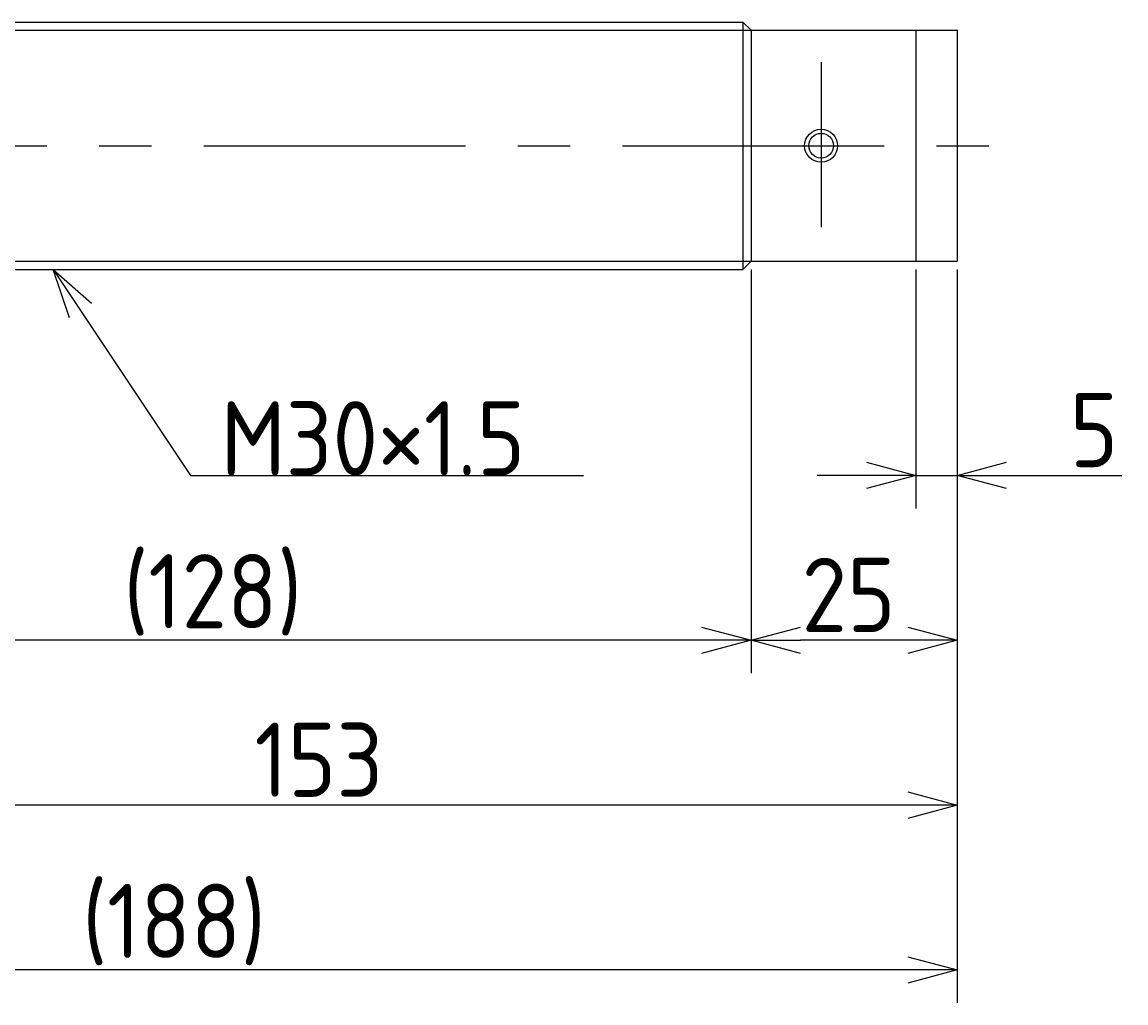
# Model space of a CAD drawing. Extents: x -50 to 483, y 106 to 256.
# Tile 3 of 3: x 350 to 483, y 106 to 225. Entities that reach past the tile are written whole.
import ezdxf

# ---------------------------------------------------------------- set-up
doc = ezdxf.new("R2010")
doc.units = 0
doc.header["$PDMODE"] = 3
doc.header["$PDSIZE"] = 2
doc.linetypes.add('CENTER', pattern=[50.8, 31.75, -6.35, 6.35, -6.35])
doc.layers.get('0').update_dxf_attribs({"linetype": 'CONTINUOUS'})
doc.layers.get('DEFPOINTS').update_dxf_attribs({"linetype": 'CONTINUOUS'})
for name, color, linetype in [('図形', 7, 'CONTINUOUS'), ('図枠', 7, 'CONTINUOUS'), ('寸法_文字', 3, 'CONTINUOUS')]:
    doc.layers.add(name, color=color, linetype=linetype)
doc.layers.get('0').off()
doc.styles.add('DIMENSION', font='isocp.shx', dxfattribs={"bigfont": 'bigfont.shx'})
doc.dimstyles.get("Standard").update_dxf_attribs({"dimtxt": 0.18, "dimasz": 0.18, "dimexe": 0.18, "dimexo": 0.0625, "dimgap": 0.09, "dimtad": 0, "dimtih": 1, "dimtoh": 1, "dimzin": 0, "dimcen": 0.09, "dimazin": 3, "dimtfac": 1, "dimtofl": 0, "dimtmove": 0, "dimatfit": 3})

# ---------------------------------------------------------------- blocks, each defined once
blk = doc.blocks.new('_OPEN30')
at = {"color": 0, "linetype": 'BYBLOCK'}
for p, q in [((-1, 0.268), (0, 0)), ((0, 0), (-1, -0.268)), ((0, 0), (-1, 0))]:
    blk.add_line(p, q, dxfattribs=at)
blk = doc.blocks.new('*U10')
at = {"layer": '寸法_文字', "color": 3, "style": 'DIMENSION'}
blk.add_text('5', height=9, dxfattribs=at).set_placement((476.66, 171))
blk = doc.blocks.new('*D9')
at = {"layer": 'DEFPOINTS', "color": 0}
for p in [(458, 196), (463, 196), (458, 170)]:
    blk.add_point(p, dxfattribs=at)
at = {"layer": '寸法_文字', "color": 3}
for p, q in [((458, 195), (458, 166)), ((463, 195), (463, 166)), ((452, 170), (446, 170)), ((458, 170), (463, 170)), ((469, 170), (482.99, 170))]:
    blk.add_line(p, q, dxfattribs=at)
at = {"layer": '図枠'}
blk.add_blockref('*U10', (0, 0), dxfattribs=at)
at = {"layer": '寸法_文字', "color": 3, "xscale": 6, "yscale": 6, "zscale": 6}
blk.add_blockref('_OPEN30', (458, 170), dxfattribs=at)
at = {"layer": '寸法_文字', "color": 3, "xscale": 6, "yscale": 6, "zscale": 6, "rotation": 180}
blk.add_blockref('_OPEN30', (463, 170), dxfattribs=at)
blk = doc.blocks.new('*U12')
at = {"layer": '寸法_文字', "color": 3, "style": 'DIMENSION'}
blk.add_text('25', height=9, dxfattribs=at).set_placement((444.13, 151))
blk = doc.blocks.new('*D11')
at = {"layer": 'DEFPOINTS', "color": 0}
for p in [(438, 196), (463, 196), (438, 150)]:
    blk.add_point(p, dxfattribs=at)
at = {"layer": '寸法_文字', "color": 3}
for p, q in [((438, 195), (438, 146)), ((463, 195), (463, 146)), ((457, 150), (444, 150))]:
    blk.add_line(p, q, dxfattribs=at)
at = {"layer": '図枠'}
blk.add_blockref('*U12', (0, 0), dxfattribs=at)
at = {"layer": '寸法_文字', "color": 3, "xscale": 6, "yscale": 6, "zscale": 6, "rotation": 180}
blk.add_blockref('_OPEN30', (438, 150), dxfattribs=at)
at = {"layer": '寸法_文字', "color": 3, "xscale": 6, "yscale": 6, "zscale": 6}
blk.add_blockref('_OPEN30', (463, 150), dxfattribs=at)
blk = doc.blocks.new('*U14')
at = {"layer": '寸法_文字', "color": 3, "style": 'DIMENSION'}
blk.add_text('(128)', height=9, dxfattribs=at).set_placement((361.85, 151.45))
blk = doc.blocks.new('*D13')
at = {"layer": 'DEFPOINTS', "color": 0}
for p in [(310, 196), (438, 196), (310, 150)]:
    blk.add_point(p, dxfattribs=at)
at = {"layer": '寸法_文字', "color": 3}
for p, q in [((310, 195), (310, 146)), ((438, 195), (438, 146)), ((432, 150), (316, 150))]:
    blk.add_line(p, q, dxfattribs=at)
at = {"layer": '図枠'}
blk.add_blockref('*U14', (0, 0), dxfattribs=at)
at = {"layer": '寸法_文字', "color": 3, "xscale": 6, "yscale": 6, "zscale": 6, "rotation": 180}
blk.add_blockref('_OPEN30', (310, 150), dxfattribs=at)
at = {"layer": '寸法_文字', "color": 3, "xscale": 6, "yscale": 6, "zscale": 6}
blk.add_blockref('_OPEN30', (438, 150), dxfattribs=at)
blk = doc.blocks.new('*U16')
at = {"layer": '寸法_文字', "color": 3, "style": 'DIMENSION'}
blk.add_text('153', height=9, dxfattribs=at).set_placement((377.76, 131))
blk = doc.blocks.new('*D15')
at = {"layer": 'DEFPOINTS', "color": 0}
for p in [(310, 196), (463, 195), (310, 130)]:
    blk.add_point(p, dxfattribs=at)
at = {"layer": '寸法_文字', "color": 3}
for p, q in [((310, 195), (310, 126)), ((463, 194), (463, 126)), ((457, 130), (316, 130))]:
    blk.add_line(p, q, dxfattribs=at)
at = {"layer": '図枠'}
blk.add_blockref('*U16', (0, 0), dxfattribs=at)
at = {"layer": '寸法_文字', "color": 3, "xscale": 6, "yscale": 6, "zscale": 6, "rotation": 180}
blk.add_blockref('_OPEN30', (310, 130), dxfattribs=at)
at = {"layer": '寸法_文字', "color": 3, "xscale": 6, "yscale": 6, "zscale": 6}
blk.add_blockref('_OPEN30', (463, 130), dxfattribs=at)
blk = doc.blocks.new('*U22')
at = {"layer": '寸法_文字', "color": 3, "style": 'DIMENSION'}
blk.add_text('(188)', height=9, dxfattribs=at).set_placement((356.85, 111.45))
blk = doc.blocks.new('*D21')
at = {"layer": 'DEFPOINTS', "color": 0}
for p in [(275, 204), (463, 196), (275, 110)]:
    blk.add_point(p, dxfattribs=at)
at = {"layer": '寸法_文字', "color": 3}
for p, q in [((275, 203), (275, 106)), ((463, 195), (463, 106)), ((457, 110), (281, 110))]:
    blk.add_line(p, q, dxfattribs=at)
at = {"layer": '図枠'}
blk.add_blockref('*U22', (0, 0), dxfattribs=at)
at = {"layer": '寸法_文字', "color": 3, "xscale": 6, "yscale": 6, "zscale": 6, "rotation": 180}
blk.add_blockref('_OPEN30', (275, 110), dxfattribs=at)
at = {"layer": '寸法_文字', "color": 3, "xscale": 6, "yscale": 6, "zscale": 6}
blk.add_blockref('_OPEN30', (463, 110), dxfattribs=at)
blk = doc.blocks.new('*U30')
at = {"layer": '寸法_文字'}
blk.add_lwpolyline([(356.66, 190.01), (370, 170), (375, 170), (417.67, 170)], dxfattribs=at)
at = {"layer": '寸法_文字', "xscale": 6, "yscale": 6, "zscale": 6, "rotation": 123.6900675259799}
blk.add_blockref('_OPEN30', (353.33, 195), dxfattribs=at)
blk = doc.blocks.new('*U31')
at = {"layer": '寸法_文字', "style": 'DIMENSION'}
blk.add_text('M30×1.5', height=9, dxfattribs=at).set_placement((373.65, 170))

msp = doc.modelspace()

# ---------------------------------------------------------------- linework, layer by layer
at = {"layer": '図形'}
for p, q in [((311, 225), (437, 225)), ((437, 225), (437, 195)), ((438, 224), (437, 225)), ((438, 224), (458, 224)), ((438, 224), (438, 196)), ((458, 224), (458, 196)), ((458, 224), (463, 224)), ((463, 224), (463, 196)), ((438, 196), (437, 195)), ((438, 196), (458, 196)), ((458, 196), (463, 196)), ((311.004, 195), (437, 195))]:
    msp.add_line(p, q, dxfattribs=at)
at = {"layer": '図形', "color": 3}
for p, q in [((310, 224), (438, 224)), ((310, 196), (438, 196))]:
    msp.add_line(p, q, dxfattribs=at)
at = {"layer": '図形', "color": 3, "linetype": 'CENTER'}
for p, q in [((446.5, 220.122), (446.5, 200.107)), ((270, 210), (468.118, 210))]:
    msp.add_line(p, q, dxfattribs=at)
at = {"layer": '図形'}
msp.add_circle((446.5, 210), 2, dxfattribs=at)
at = {"layer": '図形', "color": 3}
msp.add_circle((446.5, 210), 1.5, dxfattribs=at)

# ---------------------------------------------------------------- block references
at = {"layer": '寸法_文字'}
for name in ['*U30', '*U31']:
    msp.add_blockref(name, (0, 0), dxfattribs=at)

# ---------------------------------------------------------------- dimensions: what is measured, and where the dimension line sits
for base, p1, p2, picture, middle in [((275, 110), (463, 196), (275, 204), '*D21', (369, 110)), ((310, 150), (438, 196), (310, 196), '*D13', (374, 150))]:
    dim = msp.add_linear_dim(base=base, p1=p1, p2=p2, text='(<>)', dimstyle='Standard', override={"dimscale": 2}, dxfattribs=at)
    dim.commit()
    dim.dimension.update_dxf_attribs({"geometry": picture, "text_midpoint": middle, "dimtype": 128})
for base, p1, p2, picture, middle in [((310, 130), (463, 195), (310, 196), '*D15', (386.5, 130)), ((438, 150), (463, 196), (438, 196), '*D11', (450.5, 150)), ((458, 170), (463, 196), (458, 196), '*D9', (480, 170))]:
    dim = msp.add_linear_dim(base=base, p1=p1, p2=p2, dimstyle='Standard', override={"dimscale": 2}, dxfattribs=at)
    dim.commit()
    dim.dimension.update_dxf_attribs({"geometry": picture, "text_midpoint": middle, "dimtype": 128})

doc.saveas('drawing.dxf')
